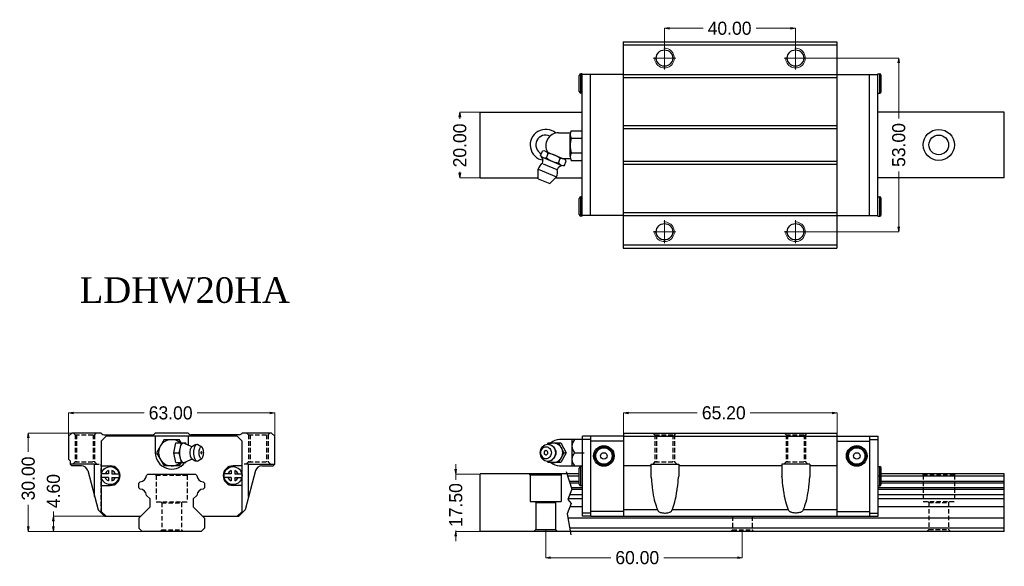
# Model space of a CAD drawing. Extents: x -28 to 272, y -263 to -97.
import ezdxf

# ---------------------------------------------------------------- set-up
doc = ezdxf.new("R2010")
doc.units = 0
doc.header["$LTSCALE"] = 20
doc.header["$MEASUREMENT"] = 0
doc.header["$PDSIZE"] = 0.001
doc.linetypes.add('CENTER2', pattern=[1.125, 0.75, -0.125, 0.125, -0.125])
doc.linetypes.add('DASHED2', pattern=[0.375, 0.25, -0.125])
doc.layers.get('0').update_dxf_attribs({"linetype": 'CONTINUOUS'})
doc.layers.get('Defpoints').update_dxf_attribs({"linetype": 'CONTINUOUS'})
doc.layers.add('\\M+2ABD8\\M+2BA63\\M+2BD75', color=1, linetype='CONTINUOUS')
doc.layers.add('\\M+2ABFC\\M+2BD75', color=3, linetype='CONTINUOUS')
doc.layers.add('\\M+2B5EA\\M+2BD75', color=6, linetype='DASHED2', plot=False)
doc.layers.add('AM4', color=3, linetype='CONTINUOUS', lineweight=15)
doc.layers.add('AM7', color=4, linetype='CENTER2', lineweight=20)
doc.dimstyles.new('line3.0', dxfattribs={"dimtxt": 4, "dimasz": 1.5, "dimexe": 0, "dimexo": 0, "dimgap": 0.09, "dimtad": 0, "dimzin": 0, "dimdsep": 46, "dimtxsty": 'Standard', "dimblk": 'OPEN', "dimcen": 0.09, "dimclrd": 5, "dimclre": 5, "dimclrt": 2, "dimazin": 0, "dimtfac": 1, "dimtmove": 0, "dimatfit": 3, "dimldrblk": 'OPEN', "dimfxl": 0, "dimtolj": 1, "dimtzin": 0, "dimlwd": 0, "dimlwe": 0, "dimarcsym": 0})

# ---------------------------------------------------------------- blocks, each defined once
blk = doc.blocks.new('A$C02B53278')
blk.add_circle((0, 0), 2.5)
at = {"layer": 'AM4'}
blk.add_arc((0, 0), 3, 266.1774, 183.8226, dxfattribs=at)
at = {"layer": 'AM7'}
for p, q in [((0, -3.5), (0, 3.5)), ((-3.5, 0), (3.5, 0))]:
    blk.add_line(p, q, dxfattribs=at)
blk = doc.blocks.new('_Open')
at = {"color": 0, "linetype": 'ByBlock', "lineweight": -2}
for p, q in [((-1, 0.17), (0, 0)), ((-1, -0.17), (0, 0)), ((0, 0), (-1, 0))]:
    blk.add_line(p, q, dxfattribs=at)
blk = doc.blocks.new('*D5')
at = {"color": 5, "lineweight": 0}
for p, q in [((-13.37, -227.13), (-13.37, -216.5)), ((-11.87, -216.5), (9.74, -216.5)), ((48.13, -216.5), (25.92, -216.5)), ((49.63, -227.13), (49.63, -216.5))]:
    blk.add_line(p, q, dxfattribs=at)
at = {"layer": 'Defpoints', "color": 0}
for p in [(49.63, -216.5), (-13.37, -227.13), (49.63, -227.13)]:
    blk.add_point(p, dxfattribs=at)
at = {"color": 5, "lineweight": 0, "xscale": 1.5, "yscale": 1.5, "zscale": 1.5, "rotation": 180}
blk.add_blockref('_Open', (-13.37, -216.5), dxfattribs=at)
at = {"color": 5, "lineweight": 0, "xscale": 1.5, "yscale": 1.5, "zscale": 1.5}
blk.add_blockref('_Open', (49.63, -216.5), dxfattribs=at)
at = {"color": 2, "insert": (17.83, -216.5), "char_height": 4, "attachment_point": 5}
blk.add_mtext('\\A1;63.00', dxfattribs=at)
blk = doc.blocks.new('*D6')
at = {"color": 5, "lineweight": 0}
for p, q in [((-17.95, -248.03), (-17.95, -246.53)), ((4.84, -248.03), (-17.95, -248.03)), ((-17.95, -251.13), (-17.95, -249.53)), ((11.27, -252.63), (-17.95, -252.63))]:
    blk.add_line(p, q, dxfattribs=at)
at = {"layer": 'Defpoints', "color": 0}
for p in [(-17.95, -248.03), (4.84, -248.03), (11.27, -252.63)]:
    blk.add_point(p, dxfattribs=at)
at = {"color": 5, "lineweight": 0, "xscale": 1.5, "yscale": 1.5, "zscale": 1.5}
for p, rotation in [((-17.95, -248.03), 90), ((-17.95, -252.63), 270)]:
    blk.add_blockref('_Open', p, dxfattribs=dict(at, rotation=rotation))
at = {"color": 2, "insert": (-17.95, -240.34), "char_height": 4, "attachment_point": 5, "rotation": 90}
blk.add_mtext('\\A1;4.60', dxfattribs=at)
blk = doc.blocks.new('*D7')
at = {"color": 5, "lineweight": 0}
for p, q in [((-7.12, -222.63), (-25.64, -222.63)), ((-25.64, -224.13), (-25.64, -228.4)), ((-25.64, -251.13), (-25.64, -244.58)), ((11.27, -252.63), (-25.64, -252.63))]:
    blk.add_line(p, q, dxfattribs=at)
at = {"layer": 'Defpoints', "color": 0}
for p in [(-25.64, -222.63), (-7.12, -222.63), (11.27, -252.63)]:
    blk.add_point(p, dxfattribs=at)
at = {"color": 5, "lineweight": 0, "xscale": 1.5, "yscale": 1.5, "zscale": 1.5}
for p, rotation in [((-25.64, -222.63), 90), ((-25.64, -252.63), 270)]:
    blk.add_blockref('_Open', p, dxfattribs=dict(at, rotation=rotation))
at = {"color": 2, "insert": (-25.64, -236.49), "char_height": 4, "attachment_point": 5, "rotation": 90}
blk.add_mtext('\\A1;30.00', dxfattribs=at)
blk = doc.blocks.new('*D8')
at = {"color": 5, "lineweight": 0}
for p, q in [((104.88, -233.63), (104.88, -232.13)), ((112.33, -235.13), (104.88, -235.13)), ((104.88, -235.13), (104.88, -236.9)), ((104.88, -252.63), (104.88, -252.32)), ((112.33, -252.63), (104.88, -252.63)), ((104.88, -254.13), (104.88, -255.63))]:
    blk.add_line(p, q, dxfattribs=at)
at = {"layer": 'Defpoints', "color": 0}
for p in [(112.33, -235.13), (104.88, -252.63), (112.33, -252.63)]:
    blk.add_point(p, dxfattribs=at)
at = {"color": 5, "lineweight": 0, "xscale": 1.5, "yscale": 1.5, "zscale": 1.5}
for p, rotation in [((104.88, -235.13), 270), ((104.88, -252.63), 90)]:
    blk.add_blockref('_Open', p, dxfattribs=dict(at, rotation=rotation))
at = {"color": 2, "insert": (104.88, -244.61), "char_height": 4, "attachment_point": 5, "rotation": 90}
blk.add_mtext('\\A1;17.50', dxfattribs=at)
blk = doc.blocks.new('*D9')
at = {"color": 5, "lineweight": 0}
for p, q in [((132.33, -252.03), (132.33, -260.66)), ((192.33, -252.63), (192.33, -260.66)), ((133.83, -260.66), (152.19, -260.66)), ((190.83, -260.66), (168.37, -260.66))]:
    blk.add_line(p, q, dxfattribs=at)
at = {"layer": 'Defpoints', "color": 0}
for p in [(132.33, -252.03), (192.33, -252.63), (192.33, -260.66)]:
    blk.add_point(p, dxfattribs=at)
at = {"color": 5, "lineweight": 0, "xscale": 1.5, "yscale": 1.5, "zscale": 1.5, "rotation": 180}
blk.add_blockref('_Open', (132.33, -260.66), dxfattribs=at)
at = {"color": 5, "lineweight": 0, "xscale": 1.5, "yscale": 1.5, "zscale": 1.5}
blk.add_blockref('_Open', (192.33, -260.66), dxfattribs=at)
at = {"color": 2, "insert": (160.28, -260.66), "char_height": 4, "attachment_point": 5}
blk.add_mtext('\\A1;60.00', dxfattribs=at)
blk = doc.blocks.new('*D10')
at = {"color": 5, "lineweight": 0}
for p, q in [((156.09, -226.8), (156.09, -216.47)), ((157.59, -216.47), (178.6, -216.47)), ((219.79, -216.47), (194.78, -216.47)), ((221.29, -226.8), (221.29, -216.47))]:
    blk.add_line(p, q, dxfattribs=at)
at = {"layer": 'Defpoints', "color": 0}
for p in [(221.29, -216.47), (156.09, -226.8), (221.29, -226.8)]:
    blk.add_point(p, dxfattribs=at)
at = {"color": 5, "lineweight": 0, "xscale": 1.5, "yscale": 1.5, "zscale": 1.5, "rotation": 180}
blk.add_blockref('_Open', (156.09, -216.47), dxfattribs=at)
at = {"color": 5, "lineweight": 0, "xscale": 1.5, "yscale": 1.5, "zscale": 1.5}
blk.add_blockref('_Open', (221.29, -216.47), dxfattribs=at)
at = {"color": 2, "insert": (186.69, -216.47), "char_height": 4, "attachment_point": 5}
blk.add_mtext('\\A1;65.20', dxfattribs=at)
blk = doc.blocks.new('*D11')
at = {"color": 5, "lineweight": 0}
for p, q in [((112.33, -124.72), (106.11, -124.72)), ((106.11, -126.22), (106.11, -126.79)), ((106.11, -143.22), (106.11, -142.97)), ((112.33, -144.72), (106.11, -144.72))]:
    blk.add_line(p, q, dxfattribs=at)
at = {"layer": 'Defpoints', "color": 0}
for p in [(112.33, -124.72), (106.11, -144.72), (112.33, -144.72)]:
    blk.add_point(p, dxfattribs=at)
at = {"color": 5, "lineweight": 0, "xscale": 1.5, "yscale": 1.5, "zscale": 1.5}
for p, rotation in [((106.11, -124.72), 90), ((106.11, -144.72), 270)]:
    blk.add_blockref('_Open', p, dxfattribs=dict(at, rotation=rotation))
at = {"color": 2, "insert": (106.11, -134.88), "char_height": 4, "attachment_point": 5, "rotation": 90}
blk.add_mtext('\\A1;20.00', dxfattribs=at)
blk = doc.blocks.new('*D12')
at = {"color": 5, "lineweight": 0}
for p, q in [((168.59, -108.22), (168.59, -99.14)), ((170.09, -99.14), (180.38, -99.14)), ((207.09, -99.14), (196.56, -99.14)), ((208.59, -108.22), (208.59, -99.14))]:
    blk.add_line(p, q, dxfattribs=at)
at = {"layer": 'Defpoints', "color": 0}
for p in [(208.59, -99.14), (168.59, -108.22), (208.59, -108.22)]:
    blk.add_point(p, dxfattribs=at)
at = {"color": 5, "lineweight": 0, "xscale": 1.5, "yscale": 1.5, "zscale": 1.5, "rotation": 180}
blk.add_blockref('_Open', (168.59, -99.14), dxfattribs=at)
at = {"color": 5, "lineweight": 0, "xscale": 1.5, "yscale": 1.5, "zscale": 1.5}
blk.add_blockref('_Open', (208.59, -99.14), dxfattribs=at)
at = {"color": 2, "insert": (188.47, -99.14), "char_height": 4, "attachment_point": 5}
blk.add_mtext('\\A1;40.00', dxfattribs=at)
blk = doc.blocks.new('*D13')
at = {"color": 5, "lineweight": 0}
for p, q in [((208.59, -108.22), (240.11, -108.22)), ((240.11, -109.72), (240.11, -126.66)), ((240.11, -159.72), (240.11, -142.84)), ((208.59, -161.22), (240.11, -161.22))]:
    blk.add_line(p, q, dxfattribs=at)
at = {"layer": 'Defpoints', "color": 0}
for p in [(208.59, -108.22), (208.59, -161.22), (240.11, -161.22)]:
    blk.add_point(p, dxfattribs=at)
at = {"color": 5, "lineweight": 0, "xscale": 1.5, "yscale": 1.5, "zscale": 1.5}
for p, rotation in [((240.11, -108.22), 90), ((240.11, -161.22), 270)]:
    blk.add_blockref('_Open', p, dxfattribs=dict(at, rotation=rotation))
at = {"color": 2, "insert": (240.11, -134.75), "char_height": 4, "attachment_point": 5, "rotation": 90}
blk.add_mtext('\\A1;53.00', dxfattribs=at)

msp = doc.modelspace()

# ---------------------------------------------------------------- linework, layer by layer
at = {"ltscale": 1.2}
for p, q in [((155.986, -103.224), (221.186, -103.224)), ((155.986, -103.224), (155.986, -166.224)), ((155.986, -104.224), (221.186, -104.224)), ((221.186, -103.224), (221.186, -166.224)), ((155.986, -113.224), (221.186, -113.224)), ((155.986, -114.138), (221.186, -114.138)), ((155.986, -128.81), (221.186, -128.81)), ((155.986, -129.724), (221.186, -129.724)), ((155.986, -139.724), (221.186, -139.724)), ((155.986, -140.638), (221.186, -140.638)), ((155.986, -155.31), (221.186, -155.31)), ((155.986, -156.224), (221.186, -156.224)), ((155.986, -165.224), (221.186, -165.224)), ((155.986, -166.224), (221.186, -166.224))]:
    msp.add_line(p, q, dxfattribs=at)
for p, q in [((142.586, -118.413), (142.586, -113.535)), ((143.486, -113.035), (143.086, -113.035)), ((143.086, -118.913), (143.086, -113.035)), ((143.486, -156.413), (143.486, -113.035)), ((155.986, -113.224), (143.486, -113.224)), ((221.186, -113.224), (233.686, -113.224)), ((233.686, -156.413), (233.686, -113.035)), ((233.686, -113.035), (234.286, -113.035)), ((234.286, -118.913), (234.286, -113.035)), ((234.786, -118.413), (234.786, -113.535)), ((143.486, -118.913), (143.086, -118.913)), ((233.686, -118.913), (234.286, -118.913)), ((112.331, -124.724), (143.486, -124.724)), ((112.331, -144.724), (112.331, -124.724)), ((112.331, -144.724), (129.986, -144.724)), ((135.336, -144.724), (143.486, -144.725)), ((142.586, -155.913), (142.586, -151.035)), ((143.586, -150.535), (143.086, -150.535)), ((143.086, -156.413), (143.086, -150.535)), ((233.786, -150.535), (234.286, -150.535)), ((234.286, -156.413), (234.286, -150.535)), ((234.786, -155.913), (234.786, -151.035)), ((155.986, -156.224), (143.486, -156.224)), ((221.186, -156.224), (233.686, -156.224)), ((143.486, -156.413), (143.086, -156.413)), ((233.686, -156.413), (234.286, -156.413)), ((143.586, -248.026), (143.586, -223.626)), ((146.086, -223.626), (143.586, -223.626)), ((146.086, -224.626), (143.586, -224.626)), ((156.086, -223.626), (221.286, -223.626)), ((231.286, -248.026), (231.286, -223.626)), ((231.286, -223.626), (233.786, -223.626)), ((231.286, -224.626), (233.786, -224.626)), ((233.786, -248.026), (233.786, -223.626)), ((142.586, -238.265), (142.586, -233.387)), ((143.586, -232.887), (143.086, -232.887)), ((143.086, -238.765), (143.086, -232.887)), ((233.786, -232.887), (234.286, -232.887)), ((234.286, -238.765), (234.286, -232.887)), ((234.786, -238.265), (234.786, -233.387)), ((112.331, -252.626), (112.331, -235.126)), ((143.586, -238.765), (143.086, -238.765)), ((233.786, -238.765), (234.286, -238.765)), ((146.086, -247.026), (143.586, -247.026)), ((146.086, -248.026), (143.586, -248.026)), ((231.286, -247.026), (233.786, -247.026)), ((231.286, -248.026), (233.786, -248.026))]:
    msp.add_line(p, q)
at = {"ltscale": 0.27}
for p, q in [((145.986, -156.224), (145.986, -113.224)), ((231.186, -156.224), (231.186, -113.224)), ((272.331, -124.724), (233.686, -124.724)), ((272.331, -144.724), (272.331, -124.724)), ((272.331, -144.724), (233.686, -144.724)), ((-12.375, -222.626), (-13.375, -223.626)), ((-13.375, -223.626), (-13.375, -230.626)), ((-3.375, -222.626), (-12.375, -222.626)), ((-3.168, -222.833), (-3.375, -222.626)), ((-1.875, -223.626), (-3.375, -225.126)), ((-3.375, -225.126), (-3.375, -246.526)), ((-2.461, -223.126), (12.211, -223.126)), ((18.125, -223.626), (-1.875, -223.626)), ((13.125, -222.626), (12.918, -222.833)), ((23.125, -222.626), (13.125, -222.626)), ((13.125, -223.626), (13.125, -228.626)), ((15.816, -224.626), (13.506, -228.626)), ((15.816, -224.626), (20.435, -224.626)), ((38.125, -223.626), (18.125, -223.626)), ((21.012, -225.626), (20.435, -224.626)), ((23.332, -222.833), (23.125, -222.626)), ((23.125, -223.626), (23.125, -226.192)), ((38.711, -223.126), (24.039, -223.126)), ((39.625, -225.126), (38.125, -223.626)), ((39.418, -222.833), (39.625, -222.626)), ((48.625, -222.626), (39.625, -222.626)), ((39.625, -246.526), (39.625, -225.126)), ((48.625, -222.626), (49.625, -223.626)), ((49.625, -232.126), (49.625, -223.626)), ((143.586, -224.625), (136.576, -224.625)), ((140.324, -224.625), (140.324, -232.625)), ((156.086, -223.626), (146.086, -223.626)), ((146.086, -248.026), (146.086, -223.626)), ((156.086, -225.126), (146.086, -225.126)), ((156.086, -222.626), (221.286, -222.626)), ((156.086, -222.626), (156.086, -248.026)), ((221.286, -248.026), (221.286, -222.626)), ((221.286, -223.626), (231.286, -223.626)), ((221.286, -225.126), (231.286, -225.126)), ((231.286, -248.026), (231.286, -223.626)), ((18.764, -228.626), (19.427, -225.626)), ((19.427, -225.626), (22.441, -225.626)), ((20.452, -228.626), (21.115, -225.626)), ((20.63, -228.626), (20.652, -228.04)), ((20.652, -228.04), (20.717, -227.478)), ((20.717, -227.478), (20.823, -226.959)), ((20.823, -226.959), (20.966, -226.504)), ((20.966, -226.504), (21.14, -226.131)), ((21.14, -226.131), (21.339, -225.854)), ((21.339, -225.854), (21.554, -225.683)), ((21.554, -225.683), (21.778, -225.626)), ((21.778, -225.626), (22.002, -225.683)), ((22.002, -225.683), (24.004, -226.589)), ((22.504, -225.91), (22.441, -225.626)), ((23.808, -228.626), (23.822, -228.245)), ((23.822, -228.245), (23.865, -227.879)), ((23.865, -227.879), (23.934, -227.542)), ((23.934, -227.542), (24.027, -227.246)), ((24.004, -226.589), (24.245, -226.688)), ((24.027, -227.246), (24.14, -227.003)), ((24.14, -227.003), (24.269, -226.823)), ((24.245, -226.688), (24.46, -226.678)), ((24.269, -226.823), (24.409, -226.712)), ((24.409, -226.712), (24.46, -226.678)), ((24.46, -226.678), (25.014, -226.313)), ((24.844, -226.447), (25.014, -226.313)), ((24.912, -228.626), (24.931, -228.128)), ((24.931, -228.128), (24.986, -227.649)), ((24.986, -227.649), (25.077, -227.207)), ((25.014, -226.313), (25.34, -226.149)), ((25.077, -227.207), (25.198, -226.82)), ((25.198, -226.82), (25.346, -226.503)), ((25.34, -226.149), (25.528, -226.1)), ((25.346, -226.503), (25.515, -226.267)), ((25.515, -226.267), (25.698, -226.121)), ((25.528, -226.1), (25.889, -226.072)), ((25.698, -226.121), (25.889, -226.072)), ((25.889, -226.072), (26.08, -226.121)), ((26.08, -226.121), (27.33, -226.868)), ((26.511, -228.626), (26.524, -228.276)), ((26.524, -228.276), (26.563, -227.94)), ((26.563, -227.94), (26.626, -227.63)), ((26.626, -227.63), (26.712, -227.359)), ((26.712, -227.359), (26.816, -227.136)), ((26.816, -227.136), (26.934, -226.97)), ((26.934, -226.97), (27.063, -226.868)), ((27.063, -226.868), (27.196, -226.834)), ((27.196, -226.834), (27.33, -226.868)), ((27.33, -226.868), (27.459, -226.97)), ((27.577, -227.136), (27.459, -226.97)), ((27.681, -227.359), (27.577, -227.136)), ((27.767, -227.63), (27.681, -227.359)), ((27.83, -227.94), (27.767, -227.63)), ((27.869, -228.276), (27.83, -227.94)), ((27.882, -228.626), (27.869, -228.276)), ((130.632, -228.127), (130.586, -228.625)), ((130.766, -227.648), (130.632, -228.127)), ((130.78, -228.276), (130.749, -228.625)), ((130.984, -227.207), (130.766, -227.648)), ((130.875, -227.94), (130.78, -228.276)), ((131.028, -227.63), (130.875, -227.94)), ((131.277, -226.82), (130.984, -227.207)), ((131.233, -227.358), (131.028, -227.63)), ((131.233, -227.358), (131.484, -227.136)), ((131.277, -226.82), (131.635, -226.502)), ((131.484, -227.136), (131.77, -226.97)), ((131.635, -226.502), (132.043, -226.266)), ((131.744, -226.985), (131.747, -226.987)), ((131.77, -226.97), (132.081, -226.868)), ((132.043, -226.266), (132.485, -226.121)), ((132.081, -226.868), (132.404, -226.834)), ((132.404, -226.834), (132.727, -226.868)), ((132.485, -226.121), (132.945, -226.072)), ((132.727, -226.868), (133.037, -226.97)), ((133.048, -225.625), (132.802, -226.087)), ((132.945, -226.072), (133.406, -226.121)), ((133.037, -226.97), (133.323, -227.136)), ((133.048, -225.625), (136.948, -225.625)), ((133.169, -226.096), (133.588, -225.854)), ((133.323, -227.136), (133.574, -227.358)), ((133.406, -226.121), (133.55, -226.148)), ((133.406, -226.121), (133.848, -226.266)), ((133.55, -226.148), (133.988, -226.292)), ((133.574, -227.358), (133.78, -227.63)), ((133.588, -225.854), (134.108, -225.683)), ((133.78, -227.63), (133.933, -227.94)), ((133.848, -226.266), (134.256, -226.502)), ((133.933, -227.94), (134.027, -228.276)), ((133.988, -226.292), (134.391, -226.525)), ((134.027, -228.276), (134.059, -228.625)), ((134.108, -225.683), (134.648, -225.625)), ((134.256, -226.502), (134.613, -226.82)), ((134.391, -226.525), (134.745, -226.839)), ((134.613, -226.82), (134.907, -227.207)), ((134.648, -225.625), (135.189, -225.683)), ((134.745, -226.839), (135.035, -227.222)), ((134.907, -227.207), (135.125, -227.648)), ((135.035, -227.222), (135.251, -227.659)), ((135.125, -227.648), (135.259, -228.127)), ((135.189, -225.683), (135.709, -225.854)), ((135.251, -227.659), (135.383, -228.133)), ((135.259, -228.127), (135.304, -228.625)), ((135.383, -228.133), (135.428, -228.625)), ((135.709, -225.854), (136.188, -226.131)), ((136.188, -226.131), (136.608, -226.504)), ((136.249, -225.625), (137.849, -228.625)), ((136.608, -226.504), (136.953, -226.959)), ((136.948, -225.625), (138.548, -228.625)), ((136.953, -226.959), (137.209, -227.477)), ((137.209, -227.477), (137.367, -228.04)), ((137.367, -228.04), (137.42, -228.625)), ((-13.375, -230.626), (-12.875, -231.126)), ((-12.875, -231.126), (-12.875, -232.126)), ((13.506, -228.626), (15.816, -232.626)), ((19.427, -231.626), (18.764, -228.626)), ((18.764, -228.626), (20.452, -228.626)), ((21.115, -231.626), (20.452, -228.626)), ((20.652, -229.211), (20.63, -228.626)), ((20.717, -229.774), (20.652, -229.211)), ((20.823, -230.292), (20.717, -229.774)), ((20.966, -230.747), (20.823, -230.292)), ((21.14, -231.12), (20.966, -230.747)), ((21.339, -231.397), (21.14, -231.12)), ((21.339, -231.397), (21.554, -231.568)), ((22.002, -231.568), (24.004, -230.662)), ((22.441, -231.626), (22.504, -231.341)), ((23.822, -229.006), (23.808, -228.626)), ((23.865, -229.372), (23.822, -229.006)), ((23.934, -229.71), (23.865, -229.372)), ((24.027, -230.005), (23.934, -229.71)), ((24.004, -230.662), (24.245, -230.564)), ((24.14, -230.248), (24.027, -230.005)), ((24.269, -230.428), (24.14, -230.248)), ((24.196, -230.562), (24.245, -230.564)), ((24.245, -230.564), (24.46, -230.573)), ((24.269, -230.428), (24.409, -230.539)), ((24.409, -230.539), (24.46, -230.573)), ((24.46, -230.573), (25.014, -230.938)), ((24.931, -229.124), (24.912, -228.626)), ((24.986, -229.603), (24.931, -229.124)), ((25.077, -230.044), (24.986, -229.603)), ((25.014, -230.938), (25.34, -231.103)), ((25.198, -230.431), (25.077, -230.044)), ((25.346, -230.749), (25.198, -230.431)), ((25.34, -231.103), (25.528, -231.151)), ((25.515, -230.985), (25.346, -230.749)), ((25.515, -230.985), (25.698, -231.13)), ((25.528, -231.151), (25.889, -231.179)), ((25.698, -231.13), (25.889, -231.179)), ((25.889, -231.179), (26.08, -231.13)), ((26.08, -231.13), (27.33, -230.383)), ((26.524, -228.975), (26.511, -228.626)), ((26.563, -229.311), (26.524, -228.975)), ((26.626, -229.621), (26.563, -229.311)), ((26.712, -229.893), (26.626, -229.621)), ((26.816, -230.115), (26.712, -229.893)), ((26.934, -230.281), (26.816, -230.115)), ((26.922, -230.264), (26.924, -230.263)), ((26.934, -230.281), (27.063, -230.383)), ((27.063, -230.383), (27.196, -230.417)), ((27.196, -230.417), (27.33, -230.383)), ((27.33, -230.383), (27.459, -230.281)), ((27.459, -230.281), (27.577, -230.115)), ((27.577, -230.115), (27.681, -229.893)), ((27.681, -229.893), (27.767, -229.621)), ((27.767, -229.621), (27.83, -229.311)), ((27.83, -229.311), (27.869, -228.975)), ((27.869, -228.975), (27.882, -228.626)), ((130.586, -228.625), (130.632, -229.123)), ((130.632, -229.123), (130.766, -229.602)), ((130.749, -228.625), (130.78, -228.975)), ((130.766, -229.602), (130.984, -230.044)), ((130.78, -228.975), (130.875, -229.311)), ((130.875, -229.311), (131.028, -229.621)), ((130.984, -230.044), (131.277, -230.431)), ((131.028, -229.621), (131.233, -229.892)), ((131.233, -229.892), (131.484, -230.115)), ((131.277, -230.431), (131.635, -230.748)), ((131.484, -230.115), (131.77, -230.281)), ((131.635, -230.748), (132.043, -230.984)), ((131.744, -230.266), (131.747, -230.264)), ((131.77, -230.281), (132.081, -230.383)), ((132.043, -230.984), (132.485, -231.13)), ((132.081, -230.383), (132.404, -230.417)), ((132.404, -230.417), (132.727, -230.383)), ((132.485, -231.13), (132.945, -231.179)), ((132.727, -230.383), (133.037, -230.281)), ((132.802, -231.163), (133.048, -231.625)), ((132.945, -231.179), (133.406, -231.13)), ((133.037, -230.281), (133.323, -230.115)), ((133.169, -231.155), (133.588, -231.397)), ((133.323, -230.115), (133.574, -229.892)), ((133.406, -231.13), (133.848, -230.984)), ((133.406, -231.13), (133.55, -231.102)), ((133.55, -231.102), (133.988, -230.959)), ((133.78, -229.621), (133.574, -229.892)), ((133.588, -231.397), (134.108, -231.568)), ((133.933, -229.311), (133.78, -229.621)), ((133.848, -230.984), (134.256, -230.748)), ((134.027, -228.975), (133.933, -229.311)), ((133.988, -230.959), (134.391, -230.725)), ((134.059, -228.625), (134.027, -228.975)), ((134.256, -230.748), (134.613, -230.431)), ((134.391, -230.725), (134.745, -230.411)), ((134.907, -230.044), (134.613, -230.431)), ((135.035, -230.028), (134.745, -230.411)), ((135.125, -229.602), (134.907, -230.044)), ((135.251, -229.592), (135.035, -230.028)), ((135.259, -229.123), (135.125, -229.602)), ((135.189, -231.568), (135.709, -231.397)), ((135.383, -229.118), (135.251, -229.592)), ((135.304, -228.625), (135.259, -229.123)), ((135.428, -228.625), (135.383, -229.118)), ((135.709, -231.397), (136.188, -231.12)), ((136.188, -231.12), (136.608, -230.747)), ((137.849, -228.625), (136.249, -231.625)), ((136.953, -230.292), (136.608, -230.747)), ((138.548, -228.625), (136.948, -231.625)), ((137.209, -229.773), (136.953, -230.292)), ((137.367, -229.211), (137.209, -229.773)), ((137.42, -228.625), (137.367, -229.211)), ((137.849, -228.625), (138.548, -228.625)), ((141.104, -228.625), (144.086, -228.625)), ((-12.875, -232.126), (-12.375, -232.626)), ((-5.375, -232.126), (-12.875, -232.126)), ((-9.429, -232.626), (-12.375, -232.626)), ((-7.497, -234.108), (-4.29, -246.077)), ((-5.375, -242.028), (-5.375, -232.126)), ((-3.375, -232.626), (-0.625, -232.626)), ((20.435, -232.626), (15.816, -232.626)), ((19.427, -231.626), (22.441, -231.626)), ((21.012, -231.626), (20.435, -232.626)), ((21.554, -231.568), (21.778, -231.626)), ((21.778, -231.626), (22.002, -231.568)), ((39.625, -232.626), (36.875, -232.626)), ((43.747, -234.108), (40.54, -246.077)), ((41.625, -232.126), (49.625, -232.126)), ((41.625, -242.028), (41.625, -232.126)), ((45.679, -232.626), (49.125, -232.626)), ((49.625, -232.126), (49.125, -232.626)), ((136.948, -231.625), (133.048, -231.625)), ((134.108, -231.568), (134.648, -231.625)), ((134.648, -231.625), (135.189, -231.568)), ((136.576, -232.625), (143.586, -232.625)), ((164.435, -232.626), (156.086, -232.626)), ((164.435, -232.126), (172.937, -232.126)), ((164.435, -232.126), (164.435, -235.769)), ((172.937, -232.126), (172.937, -235.769)), ((204.435, -232.626), (172.937, -232.626)), ((212.937, -232.126), (204.435, -232.126)), ((204.435, -232.126), (204.435, -235.769)), ((212.937, -232.126), (212.937, -235.769)), ((221.286, -232.626), (212.937, -232.626)), ((10.466, -235.625), (10.865, -235.226)), ((10.466, -235.625), (10.865, -235.226)), ((10.865, -235.226), (25.385, -235.226)), ((10.865, -235.226), (25.385, -235.226)), ((25.385, -235.226), (25.785, -235.625)), ((25.385, -235.226), (25.785, -235.625)), ((142.587, -235.126), (112.331, -235.126)), ((127.581, -235.425), (127.408, -235.126)), ((127.581, -235.425), (127.581, -243.525)), ((127.581, -235.425), (137.081, -235.425)), ((137.081, -235.425), (137.254, -235.126)), ((137.081, -235.425), (137.081, -243.525)), ((142.586, -235.74), (139.04, -235.74)), ((142.586, -237.431), (139.58, -237.431)), ((272.331, -235.74), (233.786, -235.74)), ((272.331, -235.126), (234.786, -235.126)), ((272.331, -237.431), (234.786, -237.431)), ((272.331, -252.626), (272.331, -235.126)), ((-3.375, -238.626), (-0.625, -238.626)), ((8.125, -237.966), (8.544, -237.547)), ((8.125, -237.966), (8.544, -237.547)), ((8.125, -239.296), (8.125, -237.966)), ((8.125, -239.296), (8.125, -237.966)), ((8.533, -239.704), (8.125, -239.296)), ((8.533, -239.704), (8.125, -239.296)), ((27.706, -237.547), (28.125, -237.966)), ((27.706, -237.547), (28.125, -237.966)), ((28.125, -239.296), (27.718, -239.704)), ((28.125, -239.296), (27.718, -239.704)), ((28.125, -237.966), (28.125, -239.296)), ((28.125, -237.966), (28.125, -239.296)), ((39.625, -238.626), (36.875, -238.626)), ((142.586, -237.966), (139.75, -237.966)), ((143.586, -239.296), (140.175, -239.296)), ((143.586, -239.818), (140.308, -239.818)), ((272.331, -239.296), (233.786, -239.296)), ((272.331, -239.818), (233.786, -239.818)), ((272.331, -237.966), (234.786, -237.966)), ((11.575, -242.746), (10.467, -241.637)), ((11.575, -242.746), (10.467, -241.637)), ((11.575, -245.176), (11.575, -242.746)), ((11.575, -245.176), (11.575, -242.746)), ((25.783, -241.638), (24.675, -242.746)), ((25.783, -241.638), (24.675, -242.746)), ((24.675, -242.746), (24.675, -245.176)), ((24.675, -242.746), (24.675, -245.176)), ((143.586, -242.746), (139.136, -242.746)), ((143.586, -241.523), (139.625, -241.523)), ((272.331, -241.523), (233.786, -241.523)), ((272.331, -242.746), (233.786, -242.746)), ((-2.341, -248.026), (-4.29, -246.077)), ((8.125, -248.626), (11.575, -245.176)), ((24.675, -245.176), (28.126, -248.626)), ((38.591, -248.026), (40.54, -246.077)), ((127.581, -243.525), (137.081, -243.525)), ((129.331, -243.825), (129.031, -243.525)), ((129.331, -243.825), (129.331, -252.025)), ((129.331, -243.825), (135.331, -243.825)), ((135.331, -243.825), (135.631, -243.525)), ((135.331, -243.825), (135.331, -252.025)), ((143.586, -245.176), (139.688, -245.176)), ((166.454, -246.077), (156.086, -246.077)), ((206.455, -246.077), (170.918, -246.077)), ((221.286, -246.077), (210.919, -246.077)), ((272.331, -245.176), (233.786, -245.176)), ((-3.375, -246.526), (-1.875, -248.026)), ((-2.341, -248.026), (8.726, -248.026)), ((8.125, -248.626), (8.125, -251.626)), ((27.525, -248.026), (38.591, -248.026)), ((28.125, -248.626), (28.125, -251.626)), ((38.125, -248.026), (39.625, -246.526)), ((272.331, -248.626), (139.131, -248.626)), ((156.086, -246.526), (146.086, -246.526)), ((146.086, -248.026), (231.286, -248.026)), ((221.286, -246.526), (231.286, -246.526)), ((9.125, -252.626), (8.125, -251.626)), ((27.125, -252.626), (28.125, -251.626)), ((128.831, -252.525), (129.331, -252.025)), ((129.331, -252.025), (135.331, -252.025)), ((135.831, -252.525), (135.331, -252.025)), ((272.331, -251.625), (139.632, -251.625)), ((27.125, -252.626), (9.125, -252.626)), ((272.331, -252.626), (112.331, -252.626))]:
    msp.add_line(p, q, dxfattribs=at)
at = {"linetype": 'Continuous'}
for p, q in [((136.265, -130.991), (139.867, -130.991)), ((139.795, -138.299), (139.795, -131.53)), ((140.128, -130.402), (143.486, -130.402)), ((140.128, -132.658), (143.486, -132.658)), ((130.741, -137.935), (131.302, -136.581)), ((132.325, -136.689), (137.797, -138.956)), ((132.565, -138.691), (133.126, -137.336)), ((140.128, -137.171), (143.486, -137.171)), ((131.516, -140.485), (135.685, -142.211)), ((131.541, -138.582), (137.013, -140.848)), ((136.212, -140.202), (136.773, -138.847)), ((137.377, -138.838), (139.867, -138.838)), ((138.036, -140.957), (138.597, -139.602)), ((140.128, -139.427), (143.486, -139.427)), ((129.986, -142.08), (135.639, -144.422)), ((129.986, -145.055), (129.986, -142.08)), ((129.986, -145.055), (133.536, -146.525)), ((133.536, -146.525), (135.639, -144.422))]:
    msp.add_line(p, q, dxfattribs=at)
at = {"ltscale": 0.27}
for points in [[(27.077, -228.626), (27.11, -228.843), (27.143, -228.906), (27.18, -228.935), (27.214, -228.935), (27.25, -228.905), (27.282, -228.845), (27.311, -228.715), (27.316, -228.626), (27.283, -228.409), (27.25, -228.346), (27.213, -228.316), (27.179, -228.317), (27.143, -228.347), (27.111, -228.406), (27.082, -228.537), (27.077, -228.626)], [(132.995, -228.625), (132.962, -228.415), (132.918, -228.31), (132.855, -228.212), (132.776, -228.128), (132.684, -228.062), (132.586, -228.016), (132.454, -227.988), (132.331, -227.99), (132.224, -228.016), (132.107, -228.071), (131.997, -228.161), (131.909, -228.276), (131.852, -228.395), (131.824, -228.499), (131.813, -228.625), (131.845, -228.836), (131.89, -228.941), (131.953, -229.039), (132.032, -229.123), (132.124, -229.189), (132.221, -229.234), (132.354, -229.263), (132.477, -229.26), (132.584, -229.235), (132.7, -229.179), (132.811, -229.09), (132.899, -228.975), (132.956, -228.855), (132.984, -228.752), (132.995, -228.625)], [(164.435, -235.801), (164.44, -235.855), (164.453, -235.936), (164.458, -235.969), (164.482, -236.095), (164.504, -236.211), (164.542, -236.432), (164.577, -236.692), (164.586, -236.784), (164.6, -236.944), (164.612, -237.1), (164.638, -237.421), (164.696, -238.05), (164.811, -239.094), (164.953, -240.164), (165.007, -240.52), (165.182, -241.558), (165.338, -242.354), (165.475, -242.97), (165.649, -243.675), (165.799, -244.219), (166.003, -244.882), (166.181, -245.393), (166.419, -245.995), (166.48, -246.138), (166.512, -246.208), (166.559, -246.294), (166.671, -246.446), (166.775, -246.548), (166.926, -246.662), (167.128, -246.773), (167.297, -246.842), (167.542, -246.916), (167.892, -246.985), (168.255, -247.025), (168.542, -247.038), (168.932, -247.035), (169.234, -247.015), (169.609, -246.964), (169.891, -246.9), (170.143, -246.816), (170.327, -246.732), (170.461, -246.652), (170.618, -246.531), (170.725, -246.419), (170.827, -246.272), (170.864, -246.201), (170.896, -246.13), (171.132, -245.554), (171.367, -244.89), (171.531, -244.367), (171.737, -243.628), (171.955, -242.721), (172.104, -242.012), (172.288, -241.003), (172.449, -239.961), (172.496, -239.613), (172.615, -238.634), (172.716, -237.626), (172.746, -237.289), (172.769, -236.992), (172.781, -236.848), (172.794, -236.71), (172.823, -236.483), (172.857, -236.274), (172.869, -236.211), (172.897, -236.063), (172.917, -235.952), (172.932, -235.863), (172.935, -235.84), (172.937, -235.792), (172.932, -235.773), (172.927, -235.77)], [(212.937, -235.801), (212.933, -235.855), (212.92, -235.936), (212.914, -235.969), (212.89, -236.095), (212.869, -236.211), (212.831, -236.432), (212.796, -236.692), (212.786, -236.784), (212.773, -236.944), (212.761, -237.1), (212.734, -237.421), (212.676, -238.05), (212.562, -239.094), (212.42, -240.164), (212.366, -240.52), (212.191, -241.558), (212.034, -242.354), (211.898, -242.97), (211.724, -243.675), (211.574, -244.219), (211.369, -244.882), (211.192, -245.393), (210.954, -245.995), (210.892, -246.138), (210.861, -246.208), (210.814, -246.294), (210.701, -246.446), (210.598, -246.548), (210.447, -246.662), (210.244, -246.773), (210.076, -246.842), (209.831, -246.916), (209.481, -246.985), (209.117, -247.025), (208.831, -247.038), (208.44, -247.035), (208.139, -247.015), (207.764, -246.964), (207.482, -246.9), (207.229, -246.816), (207.046, -246.732), (206.911, -246.652), (206.755, -246.531), (206.648, -246.419), (206.546, -246.272), (206.509, -246.201), (206.477, -246.13), (206.241, -245.554), (206.006, -244.89), (205.842, -244.367), (205.636, -243.628), (205.418, -242.721), (205.269, -242.012), (205.084, -241.003), (204.924, -239.961), (204.876, -239.613), (204.757, -238.634), (204.656, -237.626), (204.627, -237.289), (204.603, -236.992), (204.592, -236.848), (204.579, -236.71), (204.549, -236.483), (204.515, -236.274), (204.504, -236.211), (204.476, -236.063), (204.455, -235.952), (204.441, -235.863), (204.438, -235.84), (204.436, -235.792), (204.44, -235.773), (204.445, -235.77)]]:
    msp.add_lwpolyline(points, dxfattribs=at)
for radius in [4.75, 3]:
    msp.add_circle((252.331, -134.724), radius)
for centre, radius in [((150.086, -229.626), 3.145), ((150.086, -229.626), 2.828), ((150.086, -229.626), 2.5), ((227.286, -229.626), 3.145), ((227.286, -229.626), 2.828), ((227.286, -229.626), 2.5), ((150.086, -229.626), 1), ((227.286, -229.626), 1)]:
    msp.add_circle(centre, radius, dxfattribs=at)
for centre, radius, start, end in [((143.086, -113.535), 0.5, 90, 180), ((234.286, -113.535), 0.5, 0, 90), ((143.086, -118.413), 0.5, 180, 270), ((234.286, -118.413), 0.5, 270, 360), ((132.331, -134.724), 4.75, 49.9121, 259.97355), ((132.331, -134.724), 3, 64.52067, 242.91163), ((143.086, -151.035), 0.5, 90, 180), ((234.286, -151.035), 0.5, 0, 90), ((143.086, -155.913), 0.5, 180, 270), ((234.286, -155.913), 0.5, 270, 360), ((143.086, -233.387), 0.5, 90, 180), ((234.286, -233.387), 0.5, 0, 90), ((143.086, -238.265), 0.5, 180, 270), ((234.286, -238.265), 0.5, 270, 360)]:
    msp.add_arc(centre, radius, start, end)
at = {"linetype": 'Continuous'}
for centre, radius, start, end in [((136.265, -134.915), 3.924, 90, 210.8352), ((141.874, -131.53), 2.079, 147.13278, 212.86722), ((147.611, -134.915), 7.815, 163.22135, 196.77865), ((132.237, -136.902), 1.819, 214.63278, 280.36722), ((129.492, -139.583), 2.02, 335.8479, 45.8479), ((131.629, -138.37), 1.819, 34.63278, 100.36722), ((132.444, -144.14), 6.839, 50.72135, 84.27865), ((141.874, -138.299), 2.079, 147.13278, 212.86722), ((132.678, -142.873), 2.806, 118.58649, 163.58649), ((136.894, -133.397), 6.839, 230.72135, 264.27865), ((137.754, -143.005), 2.02, 89.1521, 159.1521), ((137.709, -139.168), 1.819, 214.63278, 280.36722), ((137.101, -140.636), 1.819, 34.63278, 100.36722), ((133.175, -143.079), 2.806, 331.41351, 16.41351)]:
    msp.add_arc(centre, radius, start, end, dxfattribs=at)
at = {"ltscale": 0.27}
for centre, radius, start, end in [((-2.461, -222.126), 1, 225, 270), ((12.211, -222.126), 1, 270, 315), ((18.125, -228.626), 4, 48.59038, 311.40962), ((24.039, -222.126), 1, 225, 270), ((38.711, -222.126), 1, 270, 315), ((136.576, -228.625), 4, 90, 131.40962), ((143.278, -226.625), 2.954, 137.3886, 222.6114), ((18.125, -228.626), 5, 180, 323.1301), ((143.278, -230.625), 2.954, 137.38859, 222.61141), ((-9.429, -234.626), 2, 15, 90), ((-0.625, -235.626), 3, 270, 90), ((36.875, -235.626), 3, 90, 270), ((45.679, -234.626), 2, 90, 165), ((136.576, -228.625), 4, 228.59038, 270), ((8.345, -235.426), 2.13, 275.36698, 354.63302), ((8.345, -235.426), 2.13, 275.36698, 354.63302), ((27.905, -235.426), 2.13, 185.36698, 264.63302), ((27.905, -235.426), 2.13, 185.36698, 264.63302), ((8.345, -241.826), 2.13, 5.0753, 84.92472), ((8.345, -241.826), 2.13, 5.0753, 84.92472), ((27.905, -241.826), 2.13, 95.04988, 174.95014), ((27.905, -241.826), 2.13, 95.04988, 174.95014)]:
    msp.add_arc(centre, radius, start, end, dxfattribs=at)
for p in [(27.882, -228.626), (130.586, -228.625)]:
    msp.add_point(p)
at = {"layer": '\\M+2ABD8\\M+2BA63\\M+2BD75', "ltscale": 0.27}
for p, q in [((138.591, -234.334), (140.327, -239.771)), ((140.327, -239.771), (139.066, -242.919)), ((139.066, -242.919), (140.066, -244.146)), ((140.066, -244.146), (138.909, -247.294)), ((138.909, -247.294), (139.974, -253.676))]:
    msp.add_line(p, q, dxfattribs=at)
at = {"layer": '\\M+2ABFC\\M+2BD75', "ltscale": 0.27}
for p, q in [((-1.181, -234.076), (-1.181, -235.077)), ((-0.085, -234.076), (-0.085, -235.078)), ((36.319, -234.076), (36.319, -235.077)), ((37.415, -234.076), (37.415, -235.078)), ((-1.181, -235.077), (-3.315, -235.077)), ((-1.181, -236.173), (-3.315, -236.173)), ((-1.181, -236.173), (-1.181, -237.175)), ((-0.085, -235.078), (2.054, -235.078)), ((-0.085, -236.173), (2.054, -236.174)), ((-0.085, -236.173), (-0.085, -237.175)), ((36.319, -235.077), (34.185, -235.077)), ((36.319, -236.173), (34.185, -236.173)), ((36.319, -236.173), (36.319, -237.175)), ((37.415, -235.078), (39.554, -235.078)), ((37.415, -236.173), (37.415, -237.175)), ((37.415, -236.173), (39.554, -236.174))]:
    msp.add_line(p, q, dxfattribs=at)
for centre in [(-0.625, -235.626), (36.875, -235.626)]:
    msp.add_circle(centre, 2.739, dxfattribs=at)
for centre, start, end in [((-0.625, -235.626), 109.80177, 160.47475), ((-0.625, -235.626), 19.50753, 70.78676), ((36.875, -235.626), 109.80177, 160.47475), ((36.875, -235.626), 19.50753, 70.78676), ((-0.625, -235.626), 199.48928, 250.1805), ((-0.625, -235.626), 289.19552, 340.493), ((36.875, -235.626), 199.48928, 250.1805), ((36.875, -235.626), 289.19552, 340.493)]:
    msp.add_arc(centre, 1.641, start, end, dxfattribs=at)
at = {"layer": '\\M+2B5EA\\M+2BD75', "ltscale": 0.27}
for p, q in [((-11.375, -223.126), (-11.875, -222.626)), ((-11.375, -223.126), (-11.375, -231.426)), ((-11.375, -223.126), (-5.375, -223.126)), ((-10.875, -223.126), (-10.875, -231.426)), ((-5.875, -223.126), (-5.875, -231.426)), ((-5.375, -223.126), (-4.875, -222.626)), ((-5.375, -223.126), (-5.375, -231.426)), ((41.625, -223.126), (41.125, -222.626)), ((41.625, -223.126), (47.625, -223.126)), ((41.625, -223.126), (41.625, -231.426)), ((42.125, -223.126), (42.125, -231.426)), ((47.125, -223.126), (47.125, -231.426)), ((47.625, -223.126), (48.125, -222.626)), ((47.625, -223.126), (47.625, -231.426)), ((165.686, -223.126), (165.186, -222.626)), ((165.686, -223.126), (171.686, -223.126)), ((165.686, -223.126), (165.686, -231.426)), ((166.186, -223.126), (166.186, -231.426)), ((171.186, -223.126), (171.186, -231.426)), ((171.686, -223.126), (172.186, -222.626)), ((171.686, -223.126), (171.686, -231.426)), ((205.686, -223.126), (205.186, -222.626)), ((205.686, -223.126), (205.686, -231.426)), ((205.686, -223.126), (211.686, -223.126)), ((206.186, -223.126), (206.186, -231.426)), ((211.186, -223.126), (211.186, -231.426)), ((211.686, -223.126), (212.186, -222.626)), ((211.686, -223.126), (211.686, -231.426)), ((-11.375, -231.426), (-12.075, -232.126)), ((-11.375, -231.426), (-5.375, -231.426)), ((-5.375, -231.426), (-4.675, -232.126)), ((41.625, -231.426), (40.925, -232.126)), ((41.625, -231.426), (47.625, -231.426)), ((47.625, -231.426), (48.325, -232.126)), ((165.686, -231.426), (164.986, -232.126)), ((165.686, -231.426), (171.686, -231.426)), ((171.686, -231.426), (172.386, -232.126)), ((205.686, -231.426), (204.986, -232.126)), ((205.686, -231.426), (211.686, -231.426)), ((211.686, -231.426), (212.386, -232.126)), ((-5.375, -232.126), (-3.375, -232.126)), ((-3.375, -246.992), (-3.375, -232.126)), ((39.625, -246.992), (39.625, -232.126)), ((41.625, -232.126), (39.625, -232.126)), ((13.375, -235.526), (13.202, -235.226)), ((13.375, -235.526), (22.875, -235.526)), ((13.375, -235.526), (13.375, -243.626)), ((22.875, -235.526), (23.048, -235.226)), ((22.875, -235.526), (22.875, -243.626)), ((247.581, -235.425), (247.408, -235.126)), ((247.581, -235.425), (247.581, -243.525)), ((247.581, -235.425), (257.081, -235.425)), ((257.081, -235.425), (257.254, -235.126)), ((257.081, -235.425), (257.081, -243.525)), ((13.375, -243.626), (22.875, -243.626)), ((15.125, -243.926), (14.825, -243.626)), ((15.125, -243.926), (21.125, -243.926)), ((15.125, -243.926), (15.125, -252.126)), ((21.125, -243.926), (21.425, -243.626)), ((21.125, -243.926), (21.125, -252.126)), ((247.581, -243.525), (257.081, -243.525)), ((249.331, -243.825), (249.031, -243.525)), ((249.331, -243.825), (249.331, -252.025)), ((249.331, -243.825), (255.331, -243.825)), ((255.331, -243.825), (255.631, -243.525)), ((255.331, -243.825), (255.331, -252.025)), ((189.331, -248.025), (189.331, -252.125)), ((195.331, -248.025), (195.331, -252.125)), ((14.625, -252.626), (15.125, -252.126)), ((15.125, -252.126), (21.125, -252.126)), ((21.625, -252.626), (21.125, -252.126)), ((188.831, -252.625), (189.331, -252.125)), ((189.331, -252.125), (195.331, -252.125)), ((195.831, -252.625), (195.331, -252.125)), ((248.831, -252.525), (249.331, -252.025)), ((249.331, -252.025), (255.331, -252.025)), ((255.831, -252.525), (255.331, -252.025))]:
    msp.add_line(p, q, dxfattribs=at)

# ---------------------------------------------------------------- block references
at = {"rotation": 270}
for p in [(168.586, -108.224), (208.586, -108.224), (168.586, -161.224), (208.586, -161.224)]:
    msp.add_blockref('A$C02B53278', p, dxfattribs=at)

# ---------------------------------------------------------------- texts
at = {"insert": (-9.916, -175.117), "char_height": 7.8, "width": 100.6095, "attachment_point": 1}
msp.add_mtext('\\A1;{\\fTimes New Roman|b0|i0|c0|p18;LDHW20HA}', dxfattribs=at)

# ---------------------------------------------------------------- dimensions: what is measured, and where the dimension line sits
for base, p1, p2, picture, middle in [((208.586, -99.141), (168.586, -108.224), (208.586, -108.224), '*D12', (188.467, -99.141)), ((49.625, -216.502), (-13.375, -227.126), (49.625, -227.126), '*D5', (17.828, -216.502)), ((221.286, -216.468), (156.086, -226.801), (221.286, -226.801), '*D10', (186.688, -216.468)), ((192.331, -260.662), (132.331, -252.025), (192.331, -252.626), '*D9', (160.277, -260.662))]:
    dim = msp.add_linear_dim(base=base, p1=p1, p2=p2, dimstyle='line3.0')
    dim.commit()
    dim.dimension.update_dxf_attribs({"geometry": picture, "text_midpoint": middle, "dimtype": 160})
for base, p1, p2, picture, middle in [((240.108, -161.224), (208.586, -108.224), (208.586, -161.224), '*D13', (240.108, -134.755)), ((106.112, -144.724), (112.331, -124.724), (112.331, -144.724), '*D11', (106.112, -134.879)), ((-25.635, -222.626), (11.274, -252.626), (-7.119, -222.626), '*D7', (-25.635, -236.489)), ((104.877, -252.626), (112.331, -235.126), (112.331, -252.626), '*D8', (104.877, -244.606)), ((-17.947, -248.026), (11.274, -252.626), (4.843, -248.026), '*D6', (-17.947, -240.34))]:
    dim = msp.add_linear_dim(base=base, p1=p1, p2=p2, angle=90, dimstyle='line3.0')
    dim.commit()
    dim.dimension.update_dxf_attribs({"geometry": picture, "text_midpoint": middle, "dimtype": 160})

doc.saveas('drawing.dxf')
